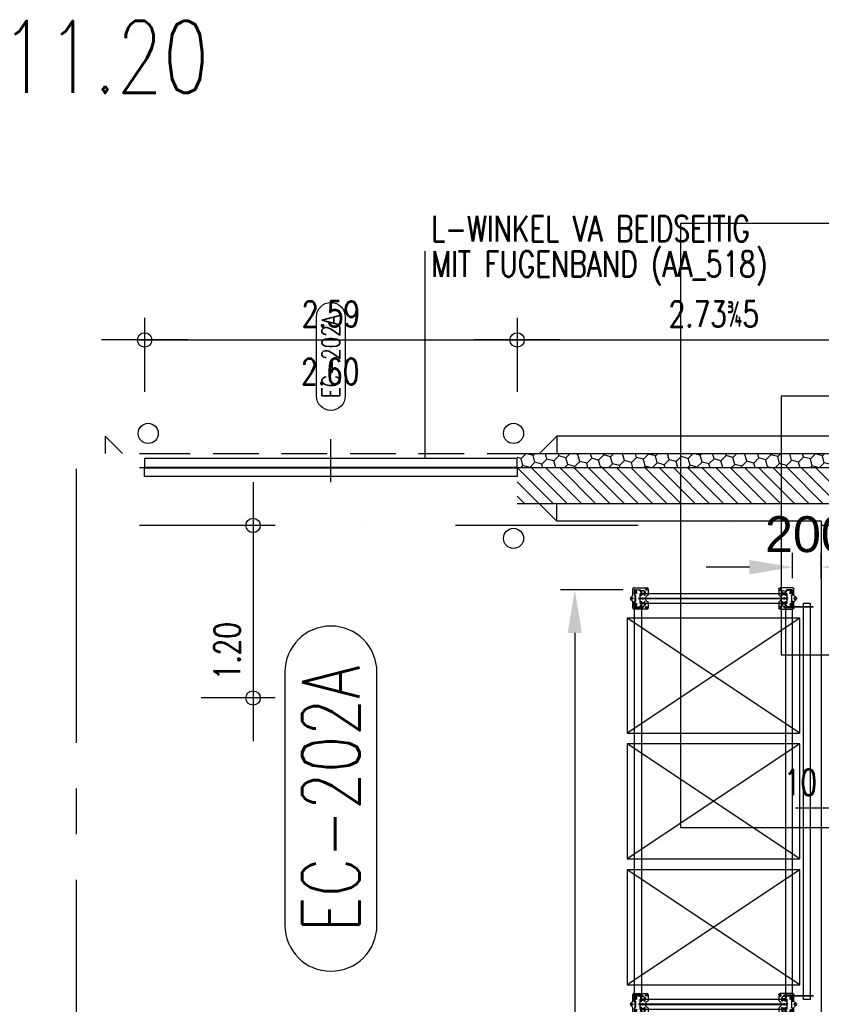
# Model space of a CAD drawing. Extents: x 34560 to 100229, y -303284 to -152113.
# Tile 46 of 74: x 34560 to 40134, y -160416 to -153570. Entities that reach past the tile are written whole.
import ezdxf
from ezdxf.enums import TextEntityAlignment as Align

# ---------------------------------------------------------------- set-up
doc = ezdxf.new("R2010")
doc.units = 0
doc.header["$LTSCALE"] = 100
doc.header["$PDMODE"] = 1
for name, pattern in [('A__G__-_-_RA_-A-$0$STRICHPUNKT', [25.4, 12.7, -6.35, 0, -6.35]), ('A_CGEG-_-____-A-$0$MITTE2', [28.575, 19.05, -3.175, 3.175, -3.175]), ('A_CGEG-_-____-A-$0$VERDECKT', [9.525, 6.35, -3.175]), ('A_CGEG-_-____-A-$0$VERDECKT2', [4.7625, 3.175, -1.5875]), ('MITTELLINIE', [2, 1.25, -0.25, 0.25, -0.25]), ('VERDECKT2', [0.1875, 0.125, -0.0625])]:
    doc.linetypes.add(name, pattern=pattern)
doc.layers.get('0').update_dxf_attribs({"linetype": 'CONTINUOUS'})
doc.layers.get('Defpoints').update_dxf_attribs({"linetype": 'CONTINUOUS'})
for name, color, linetype in [('A__G__-_-_RA_-A-$0$A1-ACHS-RAS---', 7, 'A__G__-_-_RA_-A-$0$STRICHPUNKT'), ('A__G__-_-_RA_-A-$0$A3-BEMA-SS-200', 8, 'CONTINUOUS'), ('A_CGEG-_-____-A-$0$A2-ANSI-EF----', 1, 'CONTINUOUS'), ('A_CGEG-_-____-A-$0$A2-TUER-NUM050', 8, 'CONTINUOUS'), ('A_CGEG-_-____-A-$0$A2-TUER-NUM200', 8, 'CONTINUOUS'), ('A_CGEG-_-____-A-$0$A2-TUER-TEX050', 8, 'CONTINUOUS'), ('A_CGEG-_-____-A-$0$A2-TUER-TEX100', 8, 'CONTINUOUS'), ('A_CGEG-_-____-A-$0$A2-TUER-TEX200', 8, 'CONTINUOUS'), ('A_CGEG-_-____-A-$0$A2-VERD-STU---', 1, 'A_CGEG-_-____-A-$0$VERDECKT2'), ('A_CGEG-_-____-A-$0$A2-VERD-UNT---', 1, 'A_CGEG-_-____-A-$0$VERDECKT'), ('A_CGEG-_-____-A-$0$A2-WAND-MWK---', 60, 'CONTINUOUS'), ('A_CGEG-_-____-A-$0$A2-WAND-PAN---', 7, 'CONTINUOUS'), ('A_CGEG-_-____-A-$0$A3-BEMA-SS-100', 8, 'CONTINUOUS'), ('A_CGEG-_-____-A-$0$A3-EINL-RRO---', 5, 'CONTINUOUS'), ('A_CGEG-_-____-A-$0$A3-SCHN-LIN100', 50, 'A_CGEG-_-____-A-$0$MITTE2'), ('A_CGEG-_-____-A-$0$A3-SCHN-LIN200', 50, 'A_CGEG-_-____-A-$0$MITTE2'), ('A_CGEG-_-____-A-$0$A3-TEXT-A--100', 210, 'CONTINUOUS'), ('A_CGEG-_-____-A-$0$A5-SCHR-MWK---', 81, 'CONTINUOUS'), ('A_CGEG-_-____-A-$0$A5-SCHR-PAN---', 5, 'CONTINUOUS'), ('BITO_BUILDING', 8, 'CONTINUOUS'), ('BITO_DIMENSION', 7, 'CONTINUOUS'), ('BITO_FUßPLATTE', 2, 'CONTINUOUS'), ('BITO_PACKAGING', 4, 'CONTINUOUS'), ('BITO_RACKING_STA', 1, 'CONTINUOUS'), ('BITO_TRAVERSEN', 3, 'CONTINUOUS'), ('BITO_ZUBEHÖR', 5, 'CONTINUOUS')]:
    doc.layers.add(name, color=color, linetype=linetype)
doc.styles.add('A__G__-_-_RA_-A-$0$NORMAL', font='romans.shx', dxfattribs={"width": 0.75})
doc.styles.add('A_CGEG-_-____-A-$0$NORMAL', font='romans.shx', dxfattribs={"width": 0.75})
doc.styles.get("Standard").update_dxf_attribs({"font": 'ARIAL.TTF'})
doc.dimstyles.new('BITO_100', dxfattribs={"dimscale": 100, "dimtxt": 2.5, "dimasz": 3, "dimexe": 1, "dimexo": 1, "dimgap": 1, "dimtad": 1, "dimdsep": 46, "dimtxsty": 'Standard', "dimcen": 0.09, "dimclrd": 256, "dimclre": 256, "dimclrt": 256, "dimazin": 0, "dimtfac": 0.8, "dimtix": 1, "dimtofl": 0, "dimtmove": 0, "dimatfit": 3, "dimfxl": 0, "dimtolj": 1, "dimtzin": 0, "dimlwd": -1, "dimarcsym": 0})

# ---------------------------------------------------------------- blocks, each defined once
blk = doc.blocks.new('A_CGEG-_-____-A-$0$FC4')
at = {"layer": 'A_CGEG-_-____-A-$0$A2-VERD-UNT---'}
for points in [[(-160, 210), (-160, -210), (160, -210), (160, 210)], [(-90, 90), (-90, -90), (90, -90), (90, 90)]]:
    blk.add_lwpolyline(points, close=True, dxfattribs=at)
blk = doc.blocks.new('A_CGEG-_-____-A-$0$ARCH-BEMTICK')
blk.add_line((0.3, 0), (-0.3, 0))
blk.add_circle((0, 0), 0.05)
blk = doc.blocks.new('A_CGEG-_-____-A-$0$B_T3250')
at = {"layer": 'A_CGEG-_-____-A-$0$A2-TUER-NUM050'}
blk.add_lwpolyline([(-10, -60, -1), (10, -60), (10, -115, -1), (-10, -115)], format="xyb", close=True, dxfattribs=at)
at = {"layer": 'A_CGEG-_-____-A-$0$A2-TUER-NUM050', "style": 'A_CGEG-_-____-A-$0$NORMAL', "width": 0.75}
blk.add_attdef('POSNUM', text='', height=12.5, rotation=270, dxfattribs=at).set_placement((0, -87.5), align=Align.MIDDLE_CENTER)
blk = doc.blocks.new('A_CGEG-_-____-A-$0$B_T32200')
at = {"layer": 'A_CGEG-_-____-A-$0$A2-TUER-NUM200'}
blk.add_lwpolyline([(32, 308, 1), (-32, 308), (-32, 132, 1), (32, 132)], format="xyb", close=True, dxfattribs=at)
at = {"layer": 'A_CGEG-_-____-A-$0$A2-TUER-NUM200', "style": 'A_CGEG-_-____-A-$0$NORMAL', "width": 0.75}
blk.add_attdef('POSNUM', text='', height=40, rotation=270, dxfattribs=at).set_placement((0, 220), align=Align.MIDDLE_CENTER)
blk = doc.blocks.new('EG-C-202ff GR kurz oReg')
at = {"layer": 'A_CGEG-_-____-A-$0$A5-SCHR-MWK---'}
h = blk.add_hatch(dxfattribs=at)
h.set_pattern_fill('ANSI31', color=256, scale=22, angle=90, style=0)
h.set_pattern_definition([(135, (136000, -77350), (-49.39141, -49.39141), [])])
h.paths.add_polyline_path([(1200, 17900), (-1135, 17900), (-1135, 17650), (1200, 17650)])
at = {"layer": 'A_CGEG-_-____-A-$0$A5-SCHR-PAN---'}
h = blk.add_hatch(dxfattribs=at)
h.set_pattern_fill('HONEY', color=256, scale=15.7, angle=45, style=0)
h.set_pattern_definition([(45, (136000, -77350), (22.34603, 83.396486), [49.8475, -99.695]), (165, (136000, -77350), (-83.39649, -22.346013), [49.8475, -99.695]), (105, (136000, -77350), (-61.05046, 61.050473), [-99.695, 49.8475])])
h.paths.add_polyline_path([(1600, 18000), (-1135, 18000), (-1135, 17900), (1600, 17900)])
at = {"layer": 'A__G__-_-_RA_-A-$0$A1-ACHS-RAS---'}
blk.add_line((58129.4, 17500), (-3760.5, 17500), dxfattribs=at)
at = {"layer": 'A_CGEG-_-____-A-$0$A2-ANSI-EF----'}
for p, q in [((-4000, 18120), (-4000, 18000)), ((-4000, 18120), (-3880, 18000)), ((-860, 18120), (-980, 18000)), ((6430, 18120), (-860, 18120)), ((-860, 18120), (-860, 18000)), ((-860, 17530), (-980, 17650)), ((-860, 17530), (-860, 17650)), ((980, 17530), (-860, 17530)), ((980, 17530), (980, 10680))]:
    blk.add_line(p, q, dxfattribs=at)
for centre in [(-3700, 18140), (-1160, 18140), (-1160, 17410)]:
    blk.add_circle(centre, 70, dxfattribs=at)
at = {"layer": 'A_CGEG-_-____-A-$0$A2-TUER-TEX050'}
blk.add_line((-2430, 17800), (-2430, 18100), dxfattribs=at)
at = {"layer": 'A_CGEG-_-____-A-$0$A2-TUER-TEX100'}
blk.add_line((-2430, 17800), (-2430, 18100), dxfattribs=at)
at = {"layer": 'A_CGEG-_-____-A-$0$A2-TUER-TEX200'}
blk.add_line((-2430, 17800), (-2430, 18100), dxfattribs=at)
at = {"layer": 'A_CGEG-_-____-A-$0$A2-VERD-STU---'}
for p, q in [((-3725, 18000), (-1135, 18000)), ((-1135, 17900), (-3725, 17900))]:
    blk.add_line(p, q, dxfattribs=at)
at = {"layer": 'A_CGEG-_-____-A-$0$A2-WAND-MWK---'}
for p, q in [((1200, 17900), (-1135, 17900)), ((1200, 17650), (-1135, 17650))]:
    blk.add_line(p, q, dxfattribs=at)
at = {"layer": 'A_CGEG-_-____-A-$0$A2-WAND-PAN---'}
for p, q in [((-3760.5, 18000), (-3725, 18000)), ((-1135, 18000), (6705, 18000)), ((-3725, 17900), (-3760.5, 17900)), ((6705, 17900), (-1135, 17900))]:
    blk.add_line(p, q, dxfattribs=at)
at = {"layer": 'A_CGEG-_-____-A-$0$A3-BEMA-SS-100'}
for p, q in [((-3725, 18944.3), (-3725, 18430)), ((-1135, 18944.3), (-1135, 18430)), ((-3760.5, 18790), (12800, 18790)), ((-2817, 17500), (-3331.3, 17500)), ((-2971.3, 17500), (-2971.3, 16300)), ((-2817, 16300), (-3331.3, 16300))]:
    blk.add_line(p, q, dxfattribs=at)
at = {"layer": 'A_CGEG-_-____-A-$0$A3-EINL-RRO---'}
for points in [[(-3725, 17905), (-1135, 17905), (-1135, 17965), (-3725, 17965), (-3725, 17905)], [(-3725, 17900), (-1135, 17900), (-1135, 17840), (-3725, 17840), (-3725, 17900)]]:
    blk.add_lwpolyline(points, dxfattribs=at)
at = {"layer": 'A_CGEG-_-____-A-$0$A3-SCHN-LIN100'}
blk.add_line((-4200, 1700), (-4200, 17900), dxfattribs=at)
at = {"layer": 'A_CGEG-_-____-A-$0$A3-SCHN-LIN200'}
blk.add_line((-4200, 1700), (-4200, 17900), dxfattribs=at)
at = {"layer": 'A_CGEG-_-____-A-$0$A3-TEXT-A--100'}
blk.add_line((-1777.8, 19406.6), (-1777.8, 17962.5), dxfattribs=at)
at = {"xscale": 10, "yscale": 10, "zscale": 10, "rotation": 180}
for name in ['A_CGEG-_-____-A-$0$B_T3250', 'A_CGEG-_-____-A-$0$B_T32200']:
    blk.add_blockref(name, (-2430, 17800), dxfattribs=at).add_auto_attribs({'POSNUM': 'EC-202A'})
at = {"layer": 'A_CGEG-_-____-A-$0$A2-VERD-UNT---', "xscale": 10, "yscale": 10, "zscale": 10}
blk.add_blockref('A_CGEG-_-____-A-$0$FC4', (1600, 17500), dxfattribs=at)
at = {"layer": 'A_CGEG-_-____-A-$0$A3-BEMA-SS-100', "xscale": 1000, "yscale": 1000, "zscale": 10}
for p in [(-3725, 18790), (-1135, 18790), (1100, 15533.5), (1200, 15533.5)]:
    blk.add_blockref('A_CGEG-_-____-A-$0$ARCH-BEMTICK', p, dxfattribs=at)
at = {"layer": 'A_CGEG-_-____-A-$0$A3-BEMA-SS-100', "xscale": 1000, "yscale": 1000, "zscale": 10, "rotation": 90}
for p in [(-2971.3, 17500), (-2971.3, 16300)]:
    blk.add_blockref('A_CGEG-_-____-A-$0$ARCH-BEMTICK', p, dxfattribs=at)
at = {"layer": 'A__G__-_-_RA_-A-$0$A3-BEMA-SS-200', "color": 210, "style": 'A__G__-_-_RA_-A-$0$NORMAL', "width": 0.75}
blk.add_text('11.20', height=500, dxfattribs=at).set_placement((-4000, 20757.9), align=Align.MIDDLE_CENTER)
at = {"layer": 'A_CGEG-_-____-A-$0$A3-BEMA-SS-100', "color": 10, "style": 'A_CGEG-_-____-A-$0$NORMAL', "width": 0.75}
for s, p in [('2.59', (-2430, 18970)), ('2.73%%1905', (232.5, 18970)), ('2.60', (-2434.5, 18570)), ('10', (835.2, 15713.5))]:
    blk.add_text(s, height=180, dxfattribs=at).set_placement(p, align=Align.MIDDLE_CENTER)
blk.add_text('1.20', height=180, rotation=90, dxfattribs=at).set_placement((-3151.3, 16625.6), align=Align.MIDDLE_CENTER)
at = {"layer": 'A_CGEG-_-____-A-$0$A3-TEXT-A--100', "style": 'A_CGEG-_-____-A-$0$NORMAL', "width": 0.75}
for s, p in [('L-WINKEL VA BEIDSEITIG', (-1732.7, 19473.9)), ('MIT FUGENBAND (AA_518)', (-1732.7, 19228.3))]:
    blk.add_text(s, height=180, dxfattribs=at).set_placement(p)
blk = doc.blocks.new('Stütze P4 ds')
at = {"color": 0}
for p, q in [((-47.5, 70.5), (-40, 70.5)), ((-47.5, 68.5), (-47.5, 70.5)), ((-40, 68.5), (-47.5, 68.5)), ((40, 70.5), (47.5, 70.5)), ((47.5, 68.5), (40, 68.5)), ((47.5, 70.5), (47.5, 68.5)), ((-60, -0.5), (-60, 33)), ((-58, 33), (-58, -0.5)), ((-57, 37.3), (-39.1, 43.8)), ((-38.5, 41.9), (-56.4, 35.4)), ((-37.5, 46.1), (-37.5, 66)), ((-35.5, 66), (-35.5, 46.1)), ((-21, 2), (21, 2)), ((21, 0), (-21, 0)), ((35.5, 46.1), (35.5, 66)), ((37.5, 66), (37.5, 46.1)), ((56.4, 35.4), (38.5, 41.9)), ((39.1, 43.8), (57, 37.3)), ((58, -0.5), (58, 33)), ((60, 33), (60, -0.5)), ((-57.5, -5), (-62.5, -5)), ((-60, -2.5), (-60, -7.5)), ((-55.5, -3), (-27.9, -3)), ((-27.9, -5), (-55.5, -5)), ((-25.7, -1.8), (-24.9, -0.2)), ((-23.1, -1.2), (-24, -2.8)), ((24, -2.8), (23.1, -1.2)), ((24.9, -0.2), (25.7, -1.8)), ((27.9, -3), (55.5, -3)), ((55.5, -5), (27.9, -5)), ((57.5, -5), (62.5, -5)), ((60, -2.5), (60, -7.5))]:
    blk.add_line(p, q, dxfattribs=at)
at = {"color": 5, "linetype": 'Continuous'}
for p, q in [((-40, 55), (-33, 55)), ((33, 55), (40, 55))]:
    blk.add_line(p, q, dxfattribs=at)
at = {"color": 6}
for p, q in [((-37.5, 60.1), (-35.5, 60.1)), ((-37.5, 49.8), (-35.5, 49.8)), ((35.5, 60.1), (37.5, 60.1)), ((35.5, 49.8), (37.5, 49.8)), ((-46.5, -5), (-46.5, -3)), ((-33, -3), (-33, -5)), ((-32.5, -3), (-32.5, -5)), ((32.5, -5), (32.5, -3)), ((33, -5), (33, -3)), ((46.5, -3), (46.5, -5))]:
    blk.add_line(p, q, dxfattribs=at)
at = {"color": 0}
for centre, radius, start, end in [((-40, 66), 4.5, 0, 90), ((-40, 66), 2.5, 0, 90), ((40, 66), 4.5, 90, 180), ((40, 66), 2.5, 90, 180), ((-55.5, 33), 4.5, 110, 180), ((-55.5, 33), 2.5, 110, 180), ((-40, 46.1), 2.5, 290, 0), ((-40, 46.1), 4.5, 290, 0), ((-21, -2.5), 4.5, 90, 150), ((-21, -2.5), 2.5, 90, 150), ((21, -2.5), 4.5, 30, 90), ((21, -2.5), 2.5, 30, 90), ((40, 46.1), 4.5, 180, 250), ((40, 46.1), 2.5, 180, 250), ((55.5, 33), 2.5, 0, 70), ((55.5, 33), 4.5, 0, 70), ((-55.5, -0.5), 4.5, 180, 270), ((-55.5, -0.5), 2.5, 180, 270), ((-27.9, -0.5), 2.5, 270, 330), ((-27.9, -0.5), 4.5, 270, 330), ((27.9, -0.5), 4.5, 210, 270), ((27.9, -0.5), 2.5, 210, 270), ((55.5, -0.5), 4.5, 270, 0), ((55.5, -0.5), 2.5, 270, 0)]:
    blk.add_arc(centre, radius, start, end, dxfattribs=at)
blk = doc.blocks.new('Fußplatte M mL DS')
at = {"color": 0}
for p, q in [((-75, -7), (-75, 82)), ((-67, 90), (-26.2, 90)), ((26.2, 90), (67, 90)), ((75, 82), (75, -7)), ((-56.5, 54.8), (-56.5, 55.2)), ((-51.1, 3.9), (-51.1, 7.1)), ((-49.8, 7), (-49.8, 4)), ((-47.1, 11.1), (-34.9, 11.1)), ((-42.7, 11), (-46.9, 11)), ((-46.9, 0), (-42.7, 0)), ((-46, 66.1), (-35.3, 66.5)), ((-35.3, 43.5), (-46, 43.9)), ((-45.5, 7), (-45.5, 4)), ((-36.1, 11), (-42.7, 11)), ((-42.7, 0), (-36.1, 0)), ((-33.3, 11), (-36.1, 11)), ((-33.3, 0), (-36.1, 0)), ((-35.3, 66.5), (-35.3, 66.5)), ((-35.3, 66.5), (-28.8, 66.5)), ((-29.3, 66.4), (-35.3, 66.4)), ((-35.3, 66), (-35.3, 66.4)), ((-35.3, 55.1), (-35.3, 66)), ((-35.3, 54.9), (-35.3, 55.1)), ((-35.3, 44), (-35.3, 54.9)), ((-35.3, 43.6), (-35.3, 44)), ((-29.5, 43.6), (-35.3, 43.6)), ((-28.8, 43.5), (-35.3, 43.5)), ((-35.3, 43.5), (-35.3, 43.5)), ((-34.9, 11.1), (-34.9, 11)), ((-34.9, 11), (-33.3, 11)), ((-33.3, 11), (-33.3, 11)), ((-33.3, 11), (-33.3, 11)), ((-33.3, 0), (-33.3, 0)), ((-33.3, 0), (-33.3, 0)), ((-31, 43.5), (-27.6, 43.5)), ((-29.3, 66), (-29.3, 66.4)), ((-29.3, 66), (-29.3, 55.1)), ((-29.3, 54.9), (-29.3, 55.1)), ((-29.3, 54.9), (-29.3, 44)), ((-29.3, 43.6), (-29.3, 44)), ((-3.5, 49.5), (-3.5, 58.5)), ((-2.6, 58.7), (0, 54.9)), ((-2.5, 56.9), (-2.5, 49.5)), ((-0.5, 53.8), (-2.5, 56.9)), ((0, 54.9), (2.6, 58.8)), ((2.5, 56.9), (0.5, 53.8)), ((2.5, 49.5), (2.5, 56.9)), ((3.5, 58.5), (3.5, 49.5)), ((31, 66.5), (27.6, 66.5)), ((27.6, 43.5), (31, 43.5)), ((28.8, 66.5), (35.3, 66.5)), ((35.3, 43.5), (28.8, 43.5)), ((29.3, 66), (29.3, 66.4)), ((29.3, 55.1), (29.3, 66)), ((29.3, 54.9), (29.3, 55.1)), ((29.3, 44), (29.3, 54.9)), ((29.3, 43.6), (29.3, 44)), ((29.5, 66.4), (35.3, 66.4)), ((35.3, 43.6), (29.5, 43.6)), ((33.3, 11), (33.3, 11)), ((33.3, 11), (33.3, 11)), ((33.3, 11), (34.9, 11)), ((33.3, 11), (36.1, 11)), ((33.3, 0), (33.3, 0)), ((33.3, 0), (33.3, 0)), ((33.3, 0), (36.1, 0)), ((34.9, 11), (34.9, 11.1)), ((34.9, 11.1), (47.1, 11.1)), ((35.3, 66.5), (35.3, 66.5)), ((35.3, 66.5), (46, 66.1)), ((35.3, 66), (35.3, 66.4)), ((35.3, 66), (35.3, 55.1)), ((35.3, 54.9), (35.3, 55.1)), ((35.3, 54.9), (35.3, 44)), ((35.3, 43.6), (35.3, 44)), ((46, 43.9), (35.3, 43.5)), ((35.3, 43.5), (35.3, 43.5)), ((36.1, 11), (42.7, 11)), ((42.7, 0), (36.1, 0)), ((46.9, 11), (42.7, 11)), ((42.7, 0), (46.9, 0)), ((45.5, 7), (45.5, 4)), ((49.8, 7), (49.8, 4)), ((51.1, 7.1), (51.1, 3.9)), ((56.6, 55.2), (56.6, 54.8)), ((-26.2, -15), (-67, -15)), ((-34.9, -0.1), (-47.1, -0.1)), ((-33.3, 0), (-34.9, 0)), ((-34.9, 0), (-34.9, -0.1)), ((67, -15), (26.2, -15)), ((34.9, 0), (33.3, 0)), ((34.9, -0.1), (34.9, 0)), ((47.1, -0.1), (34.9, -0.1))]:
    blk.add_line(p, q, dxfattribs=at)
at = {"color": 0, "ltscale": 11.42808}
for p, q in [((-35.3, 60.5), (-29.3, 60.5)), ((-35.3, 49.5), (-29.3, 49.5)), ((35.3, 60.5), (29.3, 60.5)), ((35.3, 49.5), (29.3, 49.5))]:
    blk.add_line(p, q, dxfattribs=at)
at = {"color": 0, "flags": 128}
for points in [[(-35.3, 43.6), (-35.3, 43.6), (-35.2, 43.6), (-35.2, 43.6), (-35.1, 43.6), (-35.1, 43.6), (-35, 43.6), (-34.9, 43.6), (-34.8, 43.6), (-34.6, 43.6), (-34.5, 43.6), (-34.3, 43.6), (-34.1, 43.6), (-34, 43.6), (-33.7, 43.6), (-33.5, 43.6), (-33.3, 43.6), (-33.1, 43.6), (-32.8, 43.5), (-32.5, 43.5), (-32.3, 43.5), (-32, 43.5), (-31.7, 43.5), (-31.4, 43.5), (-31, 43.5)], [(-27.6, 66.5), (-27.7, 66.5), (-27.8, 66.5), (-27.9, 66.5), (-28.1, 66.5), (-28.2, 66.5), (-28.3, 66.5), (-28.4, 66.4), (-28.5, 66.4), (-28.6, 66.4), (-28.7, 66.4), (-28.7, 66.4), (-28.8, 66.4), (-28.9, 66.4), (-28.9, 66.4), (-29, 66.4), (-29.1, 66.4), (-29.1, 66.4), (-29.1, 66.4), (-29.2, 66.4), (-29.2, 66.4), (-29.2, 66.4), (-29.2, 66.4), (-29.3, 66.4), (-29.3, 66.4)], [(-27.6, 43.5), (-27.7, 43.5), (-27.8, 43.5), (-27.9, 43.5), (-28.1, 43.5), (-28.2, 43.5), (-28.3, 43.5), (-28.4, 43.6), (-28.5, 43.6), (-28.6, 43.6), (-28.7, 43.6), (-28.7, 43.6), (-28.8, 43.6), (-28.9, 43.6), (-28.9, 43.6), (-29, 43.6), (-29.1, 43.6), (-29.1, 43.6), (-29.1, 43.6), (-29.2, 43.6), (-29.2, 43.6), (-29.2, 43.6), (-29.2, 43.6), (-29.3, 43.6), (-29.3, 43.6)], [(-25.3, 63), (-25.4, 63), (-25.6, 63), (-25.7, 63.1), (-25.9, 63.1), (-26, 63.2), (-26.2, 63.3), (-26.3, 63.4), (-26.5, 63.5), (-26.6, 63.6), (-26.7, 63.7), (-26.8, 63.9), (-26.9, 64), (-27, 64.2), (-27.1, 64.4), (-27.2, 64.6), (-27.3, 64.7), (-27.3, 64.9), (-27.4, 65.1), (-27.5, 65.4), (-27.5, 65.6), (-27.5, 65.8), (-27.5, 66), (-27.6, 66.2), (-27.6, 66.5)], [(-27.6, 43.5), (-27.6, 43.8), (-27.6, 44), (-27.5, 44.2), (-27.5, 44.4), (-27.5, 44.6), (-27.4, 44.9), (-27.4, 45.1), (-27.3, 45.3), (-27.2, 45.5), (-27.1, 45.6), (-27, 45.8), (-26.9, 46), (-26.8, 46.1), (-26.7, 46.3), (-26.6, 46.4), (-26.5, 46.5), (-26.3, 46.6), (-26.2, 46.7), (-26, 46.8), (-25.9, 46.9), (-25.7, 46.9), (-25.6, 47), (-25.4, 47), (-25.3, 47)], [(-3.5, 58.5), (-3.5, 58.5), (-3.5, 58.6), (-3.5, 58.6), (-3.5, 58.7), (-3.5, 58.7), (-3.5, 58.7), (-3.5, 58.7), (-3.4, 58.8), (-3.4, 58.8), (-3.4, 58.8), (-3.4, 58.9), (-3.4, 58.9), (-3.4, 58.9), (-3.3, 58.9), (-3.3, 58.9), (-3.3, 58.9), (-3.2, 59), (-3.2, 59), (-3.2, 59), (-3.1, 59), (-3.1, 59), (-3.1, 59), (-3, 59), (-3, 59)], [(-3, 49), (-3, 49), (-3.1, 49), (-3.1, 49), (-3.1, 49), (-3.2, 49), (-3.2, 49), (-3.2, 49), (-3.3, 49.1), (-3.3, 49.1), (-3.3, 49.1), (-3.4, 49.1), (-3.4, 49.1), (-3.4, 49.1), (-3.4, 49.2), (-3.4, 49.2), (-3.4, 49.2), (-3.5, 49.3), (-3.5, 49.3), (-3.5, 49.3), (-3.5, 49.3), (-3.5, 49.4), (-3.5, 49.4), (-3.5, 49.5), (-3.5, 49.5)], [(-3, 59), (-3, 59), (-3, 59), (-2.9, 59), (-2.9, 59), (-2.9, 59), (-2.9, 59), (-2.8, 59), (-2.8, 59), (-2.8, 59), (-2.8, 59), (-2.8, 58.9), (-2.8, 58.9), (-2.7, 58.9), (-2.7, 58.9), (-2.7, 58.9), (-2.7, 58.9), (-2.7, 58.9), (-2.7, 58.9), (-2.6, 58.8), (-2.6, 58.8), (-2.6, 58.8), (-2.6, 58.8), (-2.6, 58.8), (-2.6, 58.7)], [(-2.5, 49.5), (-2.5, 49.5), (-2.5, 49.4), (-2.5, 49.4), (-2.5, 49.3), (-2.5, 49.3), (-2.5, 49.3), (-2.5, 49.3), (-2.6, 49.2), (-2.6, 49.2), (-2.6, 49.2), (-2.6, 49.1), (-2.6, 49.1), (-2.6, 49.1), (-2.7, 49.1), (-2.7, 49.1), (-2.7, 49.1), (-2.7, 49), (-2.8, 49), (-2.8, 49), (-2.8, 49), (-2.9, 49), (-2.9, 49), (-3, 49), (-3, 49)], [(0, 53.5), (0, 53.5), (0, 53.5), (-0.1, 53.5), (-0.1, 53.5), (-0.1, 53.5), (-0.1, 53.5), (-0.2, 53.5), (-0.2, 53.5), (-0.2, 53.5), (-0.2, 53.6), (-0.2, 53.6), (-0.3, 53.6), (-0.3, 53.6), (-0.3, 53.6), (-0.3, 53.6), (-0.3, 53.6), (-0.3, 53.7), (-0.4, 53.7), (-0.4, 53.7), (-0.4, 53.7), (-0.4, 53.7), (-0.4, 53.8), (-0.5, 53.8), (-0.5, 53.8)], [(0.5, 53.8), (0.4, 53.8), (0.4, 53.8), (0.4, 53.7), (0.4, 53.7), (0.4, 53.7), (0.4, 53.7), (0.3, 53.7), (0.3, 53.6), (0.3, 53.6), (0.3, 53.6), (0.3, 53.6), (0.2, 53.6), (0.2, 53.6), (0.2, 53.6), (0.2, 53.5), (0.2, 53.5), (0.1, 53.5), (0.1, 53.5), (0.1, 53.5), (0.1, 53.5), (0.1, 53.5), (0, 53.5), (0, 53.5), (0, 53.5)], [(3, 49), (3, 49), (2.9, 49), (2.9, 49), (2.8, 49), (2.8, 49), (2.8, 49), (2.7, 49), (2.7, 49.1), (2.7, 49.1), (2.7, 49.1), (2.6, 49.1), (2.6, 49.1), (2.6, 49.1), (2.6, 49.2), (2.6, 49.2), (2.6, 49.2), (2.5, 49.3), (2.5, 49.3), (2.5, 49.3), (2.5, 49.3), (2.5, 49.4), (2.5, 49.4), (2.5, 49.5), (2.5, 49.5)], [(2.6, 58.8), (2.6, 58.8), (2.6, 58.8), (2.6, 58.8), (2.6, 58.8), (2.6, 58.9), (2.7, 58.9), (2.7, 58.9), (2.7, 58.9), (2.7, 58.9), (2.7, 58.9), (2.7, 58.9), (2.8, 58.9), (2.8, 59), (2.8, 59), (2.8, 59), (2.8, 59), (2.8, 59), (2.9, 59), (2.9, 59), (2.9, 59), (2.9, 59), (3, 59), (3, 59), (3, 59)], [(3, 59), (3, 59), (3.1, 59), (3.1, 59), (3.1, 59), (3.2, 59), (3.2, 59), (3.2, 59), (3.3, 58.9), (3.3, 58.9), (3.3, 58.9), (3.4, 58.9), (3.4, 58.9), (3.4, 58.9), (3.4, 58.8), (3.4, 58.8), (3.4, 58.8), (3.5, 58.7), (3.5, 58.7), (3.5, 58.7), (3.5, 58.7), (3.5, 58.6), (3.5, 58.6), (3.5, 58.5), (3.5, 58.5)], [(3.5, 49.5), (3.5, 49.5), (3.5, 49.4), (3.5, 49.4), (3.5, 49.3), (3.5, 49.3), (3.5, 49.3), (3.5, 49.3), (3.4, 49.2), (3.4, 49.2), (3.4, 49.2), (3.4, 49.1), (3.4, 49.1), (3.4, 49.1), (3.3, 49.1), (3.3, 49.1), (3.3, 49.1), (3.2, 49), (3.2, 49), (3.2, 49), (3.1, 49), (3.1, 49), (3.1, 49), (3, 49), (3, 49)], [(27.6, 66.5), (27.6, 66.2), (27.5, 66), (27.5, 65.8), (27.5, 65.6), (27.5, 65.4), (27.4, 65.1), (27.3, 64.9), (27.3, 64.7), (27.2, 64.6), (27.1, 64.4), (27, 64.2), (26.9, 64), (26.8, 63.9), (26.7, 63.7), (26.6, 63.6), (26.5, 63.5), (26.3, 63.4), (26.2, 63.3), (26, 63.2), (25.9, 63.1), (25.7, 63.1), (25.6, 63), (25.4, 63), (25.3, 63)], [(25.3, 47), (25.4, 47), (25.6, 47), (25.7, 46.9), (25.9, 46.9), (26, 46.8), (26.2, 46.7), (26.3, 46.6), (26.5, 46.5), (26.6, 46.4), (26.7, 46.3), (26.8, 46.1), (26.9, 46), (27, 45.8), (27.1, 45.6), (27.2, 45.5), (27.3, 45.3), (27.4, 45.1), (27.4, 44.9), (27.5, 44.6), (27.5, 44.4), (27.5, 44.2), (27.6, 44), (27.6, 43.8), (27.6, 43.5)], [(27.6, 66.5), (27.7, 66.5), (27.8, 66.5), (27.9, 66.5), (28.1, 66.5), (28.2, 66.5), (28.3, 66.5), (28.4, 66.4), (28.5, 66.4), (28.6, 66.4), (28.7, 66.4), (28.7, 66.4), (28.8, 66.4), (28.9, 66.4), (28.9, 66.4), (29, 66.4), (29.1, 66.4), (29.1, 66.4), (29.1, 66.4), (29.2, 66.4), (29.2, 66.4), (29.2, 66.4), (29.2, 66.4), (29.3, 66.4), (29.3, 66.4)], [(27.6, 43.5), (27.7, 43.5), (27.8, 43.5), (27.9, 43.5), (28.1, 43.5), (28.2, 43.5), (28.3, 43.5), (28.4, 43.6), (28.5, 43.6), (28.6, 43.6), (28.7, 43.6), (28.7, 43.6), (28.8, 43.6), (28.9, 43.6), (28.9, 43.6), (29, 43.6), (29.1, 43.6), (29.1, 43.6), (29.1, 43.6), (29.2, 43.6), (29.2, 43.6), (29.2, 43.6), (29.2, 43.6), (29.3, 43.6), (29.3, 43.6)], [(35.3, 66.4), (35.3, 66.4), (35.2, 66.4), (35.2, 66.4), (35.1, 66.4), (35.1, 66.4), (35, 66.4), (34.9, 66.4), (34.8, 66.4), (34.6, 66.4), (34.5, 66.4), (34.3, 66.4), (34.1, 66.4), (33.9, 66.4), (33.7, 66.4), (33.5, 66.4), (33.3, 66.4), (33, 66.4), (32.8, 66.5), (32.5, 66.5), (32.2, 66.5), (32, 66.5), (31.7, 66.5), (31.3, 66.5), (31, 66.5)], [(35.3, 43.6), (35.3, 43.6), (35.2, 43.6), (35.2, 43.6), (35.1, 43.6), (35.1, 43.6), (35, 43.6), (34.9, 43.6), (34.8, 43.6), (34.6, 43.6), (34.5, 43.6), (34.3, 43.6), (34.1, 43.6), (34, 43.6), (33.7, 43.6), (33.5, 43.6), (33.3, 43.6), (33.1, 43.6), (32.8, 43.5), (32.5, 43.5), (32.3, 43.5), (32, 43.5), (31.7, 43.5), (31.4, 43.5), (31, 43.5)]]:
    blk.add_lwpolyline(points, dxfattribs=at)
at = {"color": 0}
for centre, radius in [((-62.5, 79.2), 5.75), ((62.5, 79.2), 5.75), ((0, 34), 6.5), ((0, -20), 5.75)]:
    blk.add_circle(centre, radius, dxfattribs=at)
for centre, radius, start, end in [((-67, 82), 8, 90, 180), ((-25.2, 66.5), 3.5, 269.8363, 180), ((-26.2, 84), 6, 20.92483, 90), ((0, 94), 22, 200.92483, 339.07517), ((26.2, 84), 6, 90, 159.07517), ((25.2, 66.5), 3.5, 0, 270.1637), ((67, 82), 8, 0, 90), ((-45.6, 55.2), 10.9, 92, 180), ((-45.6, 54.8), 10.9, 180, 268), ((-47.1, 7.1), 4, 90, 180), ((-47.1, 3.9), 4, 180, 270), ((-25.3, 43.5), 3.5, 180.1637, 90), ((25.3, 43.5), 3.5, 90, 359.8363), ((45.6, 55.2), 10.9, 0, 88), ((45.6, 54.8), 10.9, 272, 0), ((47.1, 7.1), 4, 0, 90), ((47.1, 3.9), 4, 270, 0), ((-67, -7), 8, 180, 270), ((-26.2, -29), 14, 20.92483, 90), ((0, -19), 14, 200.92483, 339.07517), ((26.2, -29), 14, 90, 159.07517), ((67, -7), 8, 270, 0)]:
    blk.add_arc(centre, radius, start, end, dxfattribs=at)
for centre, major_axis, start_param, end_param in [((-46.9, 7), (0, 4), 0, 1.570796), ((-46.9, 4), (0, -4), 4.712389, 6.283185), ((-42.7, 7), (0, 4), 0, 1.570796), ((-42.7, 4), (0, -4), 4.712389, 6.283185), ((42.7, 7), (0, 4), 4.712389, 6.283185), ((42.7, 4), (0, -4), 0, 1.570796), ((46.9, 7), (0, 4), 4.712389, 6.283185), ((46.9, 4), (0, -4), 0, 1.570796)]:
    blk.add_ellipse(centre, major_axis=major_axis, ratio=0.707107, start_param=start_param, end_param=end_param, dxfattribs=at)
blk = doc.blocks.new('*U432')
at = {"layer": 'BITO_ZUBEHÖR', "color": 0}
for p, q in [((-35.5, -40), (-0.5, -40)), ((-35.5, -1060), (-35.5, -40)), ((-0.5, -40), (-0.5, -1060)), ((0.5, -40), (35.5, -40)), ((0.5, -1060), (0.5, -40)), ((35.5, -40), (35.5, -1060)), ((-0.5, -1060), (-35.5, -1060)), ((35.5, -1060), (0.5, -1060))]:
    blk.add_line(p, q, dxfattribs=at)
at = {"color": 0, "xscale": -1, "rotation": 180}
blk.add_blockref('Stütze P4 ds', (0, -5), dxfattribs=at)
at = {"color": 0}
blk.add_blockref('Stütze P4 ds', (0, -1095), dxfattribs=at)
at = {"layer": 'BITO_FUßPLATTE', "xscale": -1, "rotation": 180}
blk.add_blockref('Fußplatte M mL DS', (0, -5), dxfattribs=at)
at = {"layer": 'BITO_FUßPLATTE'}
blk.add_blockref('Fußplatte M mL DS', (0, -1095), dxfattribs=at)
blk = doc.blocks.new('*U395')
at = {"layer": 'BITO_TRAVERSEN', "linetype": 'ByBlock'}
for p, q in [((-4, 0), (-40, 0)), ((-27.8, 7.5), (-26.8, 8.9)), ((-27.8, 0), (-27.8, 7.5)), ((-21.1, 9.9), (-22.4, 9.9)), ((-16.7, 8.9), (-15.7, 7.5)), ((-15.7, 0), (-15.7, 7.5)), ((0, 60), (0, 4)), ((0, 60), (4, 60)), ((4, 4), (4, 60)), ((2698, 4), (2698, 60)), ((2702, 60), (2698, 60)), ((2702, 60), (2702, 4)), ((2706, 0), (2742, 0)), ((2718.7, 8.9), (2717.7, 7.5)), ((2717.7, 0), (2717.7, 7.5)), ((2723.1, 9.9), (2724.4, 9.9)), ((2729.8, 7.5), (2728.8, 8.9)), ((2729.8, 0), (2729.8, 7.5)), ((-40, -4), (-40, 0)), ((-40, -4), (-4, -4)), ((2742, -4), (2706, -4)), ((2742, -4), (2742, 0))]:
    blk.add_line(p, q, dxfattribs=at)
at = {"layer": 'BITO_TRAVERSEN', "linetype": 'ByBlock', "ltscale": 9.825358}
for p, q in [((-21.8, 0), (-21.8, 8.8)), ((2723.8, 0), (2723.8, 8.8))]:
    blk.add_line(p, q, dxfattribs=at)
at = {"layer": 'BITO_TRAVERSEN', "ltscale": 7.618686}
for p, q in [((0, 43), (4, 43)), ((0, 33), (4, 33)), ((0, 29), (4, 29)), ((0, 23), (4, 23)), ((0, 13), (4, 13)), ((2702, 43), (2698, 43)), ((2702, 33), (2698, 33)), ((2702, 29), (2698, 29)), ((2702, 23), (2698, 23)), ((2702, 13), (2698, 13))]:
    blk.add_line(p, q, dxfattribs=at)
at = {"layer": 'BITO_TRAVERSEN'}
blk.add_lwpolyline([(4, 50), (2698, 50), (2698, 0), (4, 0)], close=True, dxfattribs=at)
at = {"layer": 'BITO_TRAVERSEN', "linetype": 'ByBlock'}
for centre, radius, start, end in [((-4, 4), 8, 270, 0), ((-4, 4), 4, 270, 0), ((2706, 4), 8, 180, 270), ((2706, 4), 4, 180, 270)]:
    blk.add_arc(centre, radius, start, end, dxfattribs=at)
for centre, major_axis, start_param, end_param in [((-22.4, 8.7), (-4.5, 0), 4.712389, 6.099926), ((-21.1, 8.7), (4.5, 0), 0.18326, 1.570796)]:
    blk.add_ellipse(centre, major_axis=major_axis, ratio=0.258819, start_param=start_param, end_param=end_param, dxfattribs=at)
at = {"layer": 'BITO_TRAVERSEN', "linetype": 'ByBlock', "extrusion": (0, 0, -1)}
for centre, major_axis, start_param, end_param in [((2723.1, 8.7), (4.5, 0), 3.324852, 4.712389), ((2724.4, 8.7), (-4.5, 0), 1.570796, 2.958333)]:
    blk.add_ellipse(centre, major_axis=major_axis, ratio=0.258819, start_param=start_param, end_param=end_param, dxfattribs=at)
blk = doc.blocks.new('*U396')
at = {"layer": 'BITO_TRAVERSEN', "linetype": 'ByBlock'}
for p, q in [((-40, 4), (-40, 0)), ((-40, 4), (-4, 4)), ((-4, 0), (-40, 0)), ((-27.8, 0), (-27.8, -7.5)), ((-15.7, 0), (-15.7, -7.5)), ((2742, 4), (2706, 4)), ((2706, 0), (2742, 0)), ((2717.7, 0), (2717.7, -7.5)), ((2729.8, 0), (2729.8, -7.5)), ((2742, 4), (2742, 0)), ((-27.8, -7.5), (-26.8, -8.9)), ((-21.1, -9.9), (-22.4, -9.9)), ((-16.7, -8.9), (-15.7, -7.5)), ((0, -60), (0, -4)), ((0, -60), (4, -60)), ((4, -4), (4, -60)), ((2698, -4), (2698, -60)), ((2702, -60), (2698, -60)), ((2702, -60), (2702, -4)), ((2718.7, -8.9), (2717.7, -7.5)), ((2723.1, -9.9), (2724.4, -9.9)), ((2729.8, -7.5), (2728.8, -8.9))]:
    blk.add_line(p, q, dxfattribs=at)
at = {"layer": 'BITO_TRAVERSEN', "linetype": 'ByBlock', "ltscale": 9.825358}
for p, q in [((-21.8, 0), (-21.8, -8.8)), ((2723.8, 0), (2723.8, -8.8))]:
    blk.add_line(p, q, dxfattribs=at)
at = {"layer": 'BITO_TRAVERSEN', "ltscale": 7.618686}
for p, q in [((0, -13), (4, -13)), ((0, -23), (4, -23)), ((0, -29), (4, -29)), ((0, -33), (4, -33)), ((0, -43), (4, -43)), ((2702, -13), (2698, -13)), ((2702, -23), (2698, -23)), ((2702, -29), (2698, -29)), ((2702, -33), (2698, -33)), ((2702, -43), (2698, -43))]:
    blk.add_line(p, q, dxfattribs=at)
at = {"layer": 'BITO_TRAVERSEN'}
blk.add_lwpolyline([(4, -50), (2698, -50), (2698, 0), (4, 0)], close=True, dxfattribs=at)
at = {"layer": 'BITO_TRAVERSEN', "linetype": 'ByBlock'}
for centre, radius, start, end in [((-4, -4), 8, 0, 90), ((-4, -4), 4, 0, 90), ((2706, -4), 8, 90, 180), ((2706, -4), 4, 90, 180)]:
    blk.add_arc(centre, radius, start, end, dxfattribs=at)
at = {"layer": 'BITO_TRAVERSEN', "linetype": 'ByBlock', "extrusion": (0, 0, -1)}
for centre, major_axis, start_param, end_param in [((-22.4, -8.7), (-4.5, 0), 4.712389, 6.099926), ((-21.1, -8.7), (4.5, 0), 0.18326, 1.570796)]:
    blk.add_ellipse(centre, major_axis=major_axis, ratio=0.258819, start_param=start_param, end_param=end_param, dxfattribs=at)
at = {"layer": 'BITO_TRAVERSEN', "linetype": 'ByBlock'}
for centre, major_axis, start_param, end_param in [((2723.1, -8.7), (-4.5, 0), 0.18326, 1.570796), ((2724.4, -8.7), (4.5, 0), 4.712389, 6.099926)]:
    blk.add_ellipse(centre, major_axis=major_axis, ratio=0.258819, start_param=start_param, end_param=end_param, dxfattribs=at)
blk = doc.blocks.new('*U98')
at = {"color": 0}
for p, q in [((1200, 0), (0, 800)), ((1200, 800), (0, 0))]:
    blk.add_line(p, q, dxfattribs=at)
blk.add_lwpolyline([(0, 0), (1200, 0), (1200, 800), (0, 800)], close=True, dxfattribs=at)
blk = doc.blocks.new('*U403')
at = {"layer": 'BITO_ZUBEHÖR'}
for p, q in [((-3, 144), (-3, 7)), ((0, 144), (-3, 144)), ((0, 144), (0, 7)), ((2702, 144), (2702, 7)), ((2702, 144), (2705, 144)), ((2705, 144), (2705, 7)), ((-31, 3), (-7, 3)), ((-31, 3), (-31, 0)), ((-31, 0), (-7, 0)), ((-25.8, 0), (-25.8, -5.3)), ((-14.3, 0), (-14.3, -5.3)), ((2733, 3), (2709, 3)), ((2733, 3), (2733, 0)), ((-25.8, -5.3), (-25.4, -5.8)), ((-19.1, -6.8), (-20.9, -6.8)), ((-14.6, -5.8), (-14.3, -5.3)), ((2733, 0), (2709, 0)), ((2716.2, 0), (2716.2, -5.3)), ((2716.6, -5.8), (2716.2, -5.3)), ((2721.1, -6.8), (2722.9, -6.8)), ((2727.7, -5.3), (2727.4, -5.8)), ((2727.7, 0), (2727.7, -5.3))]:
    blk.add_line(p, q, dxfattribs=at)
at = {"layer": 'BITO_ZUBEHÖR', "linetype": 'VERDECKT2'}
for p, q in [((-3, 137.2), (0, 137.2)), ((2705, 137.2), (2702, 137.2)), ((-3, 130.7), (0, 130.7)), ((-3, 123.5), (0, 123.5)), ((0, 76.5), (-3, 76.5)), ((2705, 130.7), (2702, 130.7)), ((2705, 123.5), (2702, 123.5)), ((2702, 76.5), (2705, 76.5)), ((-25.8, 3), (-25.8, 0)), ((-14.3, 0), (-14.3, 3)), ((2716.2, 0), (2716.2, 3)), ((2727.7, 3), (2727.7, 0))]:
    blk.add_line(p, q, dxfattribs=at)
at = {"layer": 'BITO_ZUBEHÖR', "linetype": 'MITTELLINIE'}
for p, q in [((-5.5, 134), (2.5, 134)), ((2.5, 100), (-5.5, 100)), ((2707.5, 134), (2699.5, 134)), ((2699.5, 100), (2707.5, 100)), ((-20, 1), (-20, -7.8)), ((2722, 1), (2722, -7.8))]:
    blk.add_line(p, q, dxfattribs=at)
at = {"layer": 'BITO_ZUBEHÖR'}
blk.add_lwpolyline([(-26.5, 76.5), (-26.5, 123.5), (2728.5, 123.5), (2728.5, 76.5)], close=True, dxfattribs=at)
for centre, radius, start, end in [((-7, 7), 4, 270, 0), ((-7, 7), 7, 270, 0), ((2709, 7), 7, 180, 270), ((2709, 7), 4, 180, 270)]:
    blk.add_arc(centre, radius, start, end, dxfattribs=at)
at = {"layer": 'BITO_ZUBEHÖR', "extrusion": (0, 0, -1)}
for centre, start_param, end_param in [((-20.9, -5.6), 4.712389, 6.099926), ((-19.1, -5.6), 3.324852, 4.712389)]:
    blk.add_ellipse(centre, major_axis=(-4.5, 0), ratio=0.258819, start_param=start_param, end_param=end_param, dxfattribs=at)
at = {"layer": 'BITO_ZUBEHÖR'}
for centre, major_axis, start_param, end_param in [((2721.1, -5.6), (4.5, 0), 3.324852, 4.712389), ((2722.9, -5.6), (-4.5, 0), 1.570796, 2.958333)]:
    blk.add_ellipse(centre, major_axis=major_axis, ratio=0.258819, start_param=start_param, end_param=end_param, dxfattribs=at)
blk = doc.blocks.new('Pos. 4.1 DS')
at = {"layer": 'BITO_PACKAGING'}
for p in [(-1150, -996), (-1150, -1871), (-1150, -2746)]:
    blk.add_blockref('*U98', p, dxfattribs=at)
at = {"layer": 'BITO_RACKING_STA', "rotation": 270}
for p in [(0, -60), (0, -2882)]:
    blk.add_blockref('*U432', p, dxfattribs=at)
at = {"layer": 'BITO_RACKING_STA', "color": 3, "rotation": 270}
for name, p in [('*U395', (-1100, -120)), ('*U396', (0, -120))]:
    blk.add_blockref(name, p, dxfattribs=at)
at = {"layer": 'BITO_RACKING_STA', "color": 5, "rotation": 270}
blk.add_blockref('*U403', (0, -120), dxfattribs=at)
blk = doc.blocks.new('*D272')
at = {"layer": 'BITO_DIMENSION', "lineweight": -2}
for p, q in [((38755.6, -157534.3), (38320.3, -157534.3)), ((38755.6, -169064.3), (38320.3, -169064.3))]:
    blk.add_line(p, q, dxfattribs=at)
at = {"layer": 'BITO_DIMENSION'}
blk.add_line((38420.3, -157834.3), (38420.3, -168764.3), dxfattribs=at)
for points in [[(38370.3, -157834.3), (38470.3, -157834.3), (38420.3, -157534.3)], [(38370.3, -168764.3), (38470.3, -168764.3), (38420.3, -169064.3)]]:
    blk.add_solid(points, dxfattribs=at)
at = {"layer": 'Defpoints', "color": 0}
for p in [(38855.6, -157534.3), (38420.3, -169064.3), (38855.6, -169064.3)]:
    blk.add_point(p, dxfattribs=at)
at = {"layer": 'BITO_DIMENSION', "insert": (38192.6, -163299.3), "char_height": 250, "attachment_point": 5, "rotation": 90}
blk.add_mtext('\\A1;2x2702+3x1802+6x120=11530', dxfattribs=at)
blk = doc.blocks.new('*D287')
at = {"layer": 'BITO_DIMENSION', "lineweight": -2}
for p, q in [((39934.3, -157452.6), (39934.3, -157276.6)), ((40134.3, -157452.6), (40134.3, -157276.6))]:
    blk.add_line(p, q, dxfattribs=at)
at = {"layer": 'BITO_DIMENSION'}
for p, q in [((39634.3, -157376.6), (39334.3, -157376.6)), ((40434.3, -157376.6), (40734.3, -157376.6))]:
    blk.add_line(p, q, dxfattribs=at)
for points in [[(39634.3, -157326.6), (39634.3, -157426.6), (39934.3, -157376.6)], [(40434.3, -157326.6), (40434.3, -157426.6), (40134.3, -157376.6)]]:
    blk.add_solid(points, dxfattribs=at)
at = {"layer": 'Defpoints', "color": 0}
for p in [(40134.3, -157376.6), (39934.3, -157552.6), (40134.3, -157552.6)]:
    blk.add_point(p, dxfattribs=at)
at = {"layer": 'BITO_DIMENSION', "insert": (40034.3, -157148.9), "char_height": 250, "attachment_point": 5}
blk.add_mtext('\\A1;200', dxfattribs=at)

msp = doc.modelspace()

# ---------------------------------------------------------------- block references
at = {"layer": 'BITO_BUILDING', "color": 6}
msp.add_blockref('EG-C-202ff GR kurz oReg', (39154.335, -174586.328), dxfattribs=at)
at = {"layer": 'BITO_RACKING_STA'}
msp.add_blockref('Pos. 4.1 DS', (39934.335, -157534.328), dxfattribs=at)

# ---------------------------------------------------------------- dimensions: what is measured, and where the dimension line sits
at = {"layer": 'BITO_DIMENSION'}
dim = msp.add_linear_dim(base=(40134.335, -157376.575), p1=(39934.335, -157552.629), p2=(40134.335, -157552.629), dimstyle='BITO_100', dxfattribs=at)
dim.commit()
dim.dimension.update_dxf_attribs({"geometry": '*D287', "text_midpoint": (40034.335, -157148.932)})
dim = msp.add_linear_dim(base=(38420.333, -169064.328), p1=(38855.609, -157534.328), p2=(38855.609, -169064.328), angle=90, text='2x2702+3x1802+6x120=<>', dimstyle='BITO_100', dxfattribs=at)
dim.commit()
dim.dimension.update_dxf_attribs({"geometry": '*D272', "text_midpoint": (38192.605, -163299.328)})

doc.saveas('drawing.dxf')
